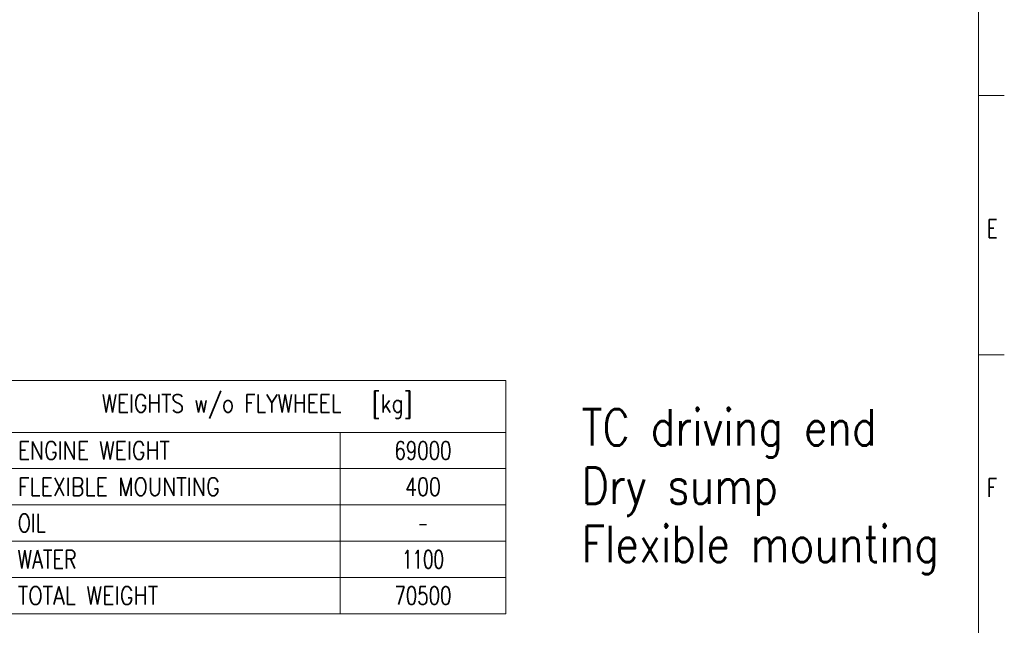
# Model space of a CAD drawing. Header units: inches. Extents: x 0 to 23760, y -13 to 16800.
# Tile 183 of 256: x 16160 to 23760, y 4311 to 8986. Entities that reach past the tile are written whole.
import ezdxf

# ---------------------------------------------------------------- set-up
doc = ezdxf.new("R2010")
doc.units = ezdxf.units.IN
doc.layers.add('210', color=7, linetype='Continuous', true_color=0xffffff)
doc.layers.add('254', color=7, linetype='Continuous', true_color=0xffffff)
doc.styles.add('latin_extended', font='simplex.shx')

# ---------------------------------------------------------------- blocks, each defined once
blk = doc.blocks.new('TabularNote1')
at = {"layer": '254', "color": 172, "linetype": 'Continuous', "lineweight": 18}
for p, q in [((0, 0), (64, 0)), ((0, 0), (0, -10)), ((64, 0), (96, 0)), ((96, 0), (96, -10)), ((0, -10), (64, -10)), ((0, -10), (0, -17)), ((64, -10), (96, -10)), ((64, -10), (64, -17)), ((96, -10), (96, -17)), ((0, -17), (64, -17)), ((0, -17), (0, -24)), ((64, -17), (96, -17)), ((64, -17), (64, -24)), ((96, -17), (96, -24)), ((0, -24), (64, -24)), ((0, -24), (0, -31)), ((64, -24), (96, -24)), ((64, -24), (64, -31)), ((96, -24), (96, -31)), ((0, -31), (64, -31)), ((64, -31), (96, -31)), ((64, -31), (64, -38)), ((96, -31), (96, -38)), ((0, -38), (64, -38)), ((64, -38), (96, -38)), ((64, -38), (64, -45)), ((96, -38), (96, -45)), ((0, -45), (64, -45)), ((64, -45), (96, -45))]:
    blk.add_line(p, q, dxfattribs=at)
at = {"layer": '254', "color": 172, "linetype": 'Continuous', "lineweight": 25}
for p, q in [((0, -31), (0, -38)), ((0, -38), (0, -45))]:
    blk.add_line(p, q, dxfattribs=at)
at = {"layer": '254', "color": 2, "linetype": 'Continuous', "lineweight": 13, "char_height": 3.5, "line_spacing_factor": 0.963855, "style": 'latin_extended'}
for s, insert, attachment_point in [('\\W0.8138;WEIGHTS w/o FLYWHEEL   [kg]', (48, -5), 5), ('\\W0.8258;ENGINE WEIGHT', (1.8175, -13.5), 4), ('\\W0.7330;69000', (80, -13.5), 5), ('\\W0.8324;FLEXIBLE MOUNTING', (1.8175, -20.5), 4), ('\\W0.7656;400', (80, -20.5), 5), ('\\W0.7656;OIL', (1.8175, -27.5), 4), ('\\W0.5104;-', (80, -27.5), 5), ('\\W0.7713;WATER', (1.8175, -34.5), 4), ('\\W0.6761;1100', (80, -34.5), 5), ('\\W0.8408;TOTAL WEIGHT', (1.8175, -41.5), 4), ('\\W0.7330;70500', (80, -41.5), 5)]:
    blk.add_mtext(s, dxfattribs=dict(at, insert=insert, attachment_point=attachment_point))

msp = doc.modelspace()

# ---------------------------------------------------------------- linework, layer by layer
at = {"layer": '210', "color": 7, "linetype": 'Continuous', "lineweight": 18}
for p, q in [((23560, 200), (23560, 16600)), ((23760, 8400), (23560, 8400)), ((23760, 6400), (23560, 6400))]:
    msp.add_line(p, q, dxfattribs=at)

# ---------------------------------------------------------------- block references
at = {"layer": '254', "color": 172, "linetype": 'Continuous', "lineweight": 18, "xscale": 40, "yscale": 40, "zscale": 40}
msp.add_blockref('TabularNote1', (16072.675, 6200.746), dxfattribs=at)

# ---------------------------------------------------------------- texts
at = {"layer": '210', "color": 211, "linetype": 'Continuous', "lineweight": 18, "char_height": 140, "attachment_point": 7, "line_spacing_factor": 0.963855, "style": 'latin_extended'}
for s, insert in [('\\W0.7067;E', (23627.11, 7303.644)), ('\\W0.7067;F', (23627.11, 5303.644))]:
    msp.add_mtext(s, dxfattribs=dict(at, insert=insert))
at = {"layer": '254', "color": 2, "linetype": 'Continuous', "lineweight": 13, "insert": (20497.687, 4706.079), "char_height": 280, "attachment_point": 7, "line_spacing_factor": 0.963855, "style": 'latin_extended'}
msp.add_mtext('\\W0.8361;TC driving end\\PDry sump\\PFlexible mounting', dxfattribs=at)

doc.saveas('drawing.dxf')
